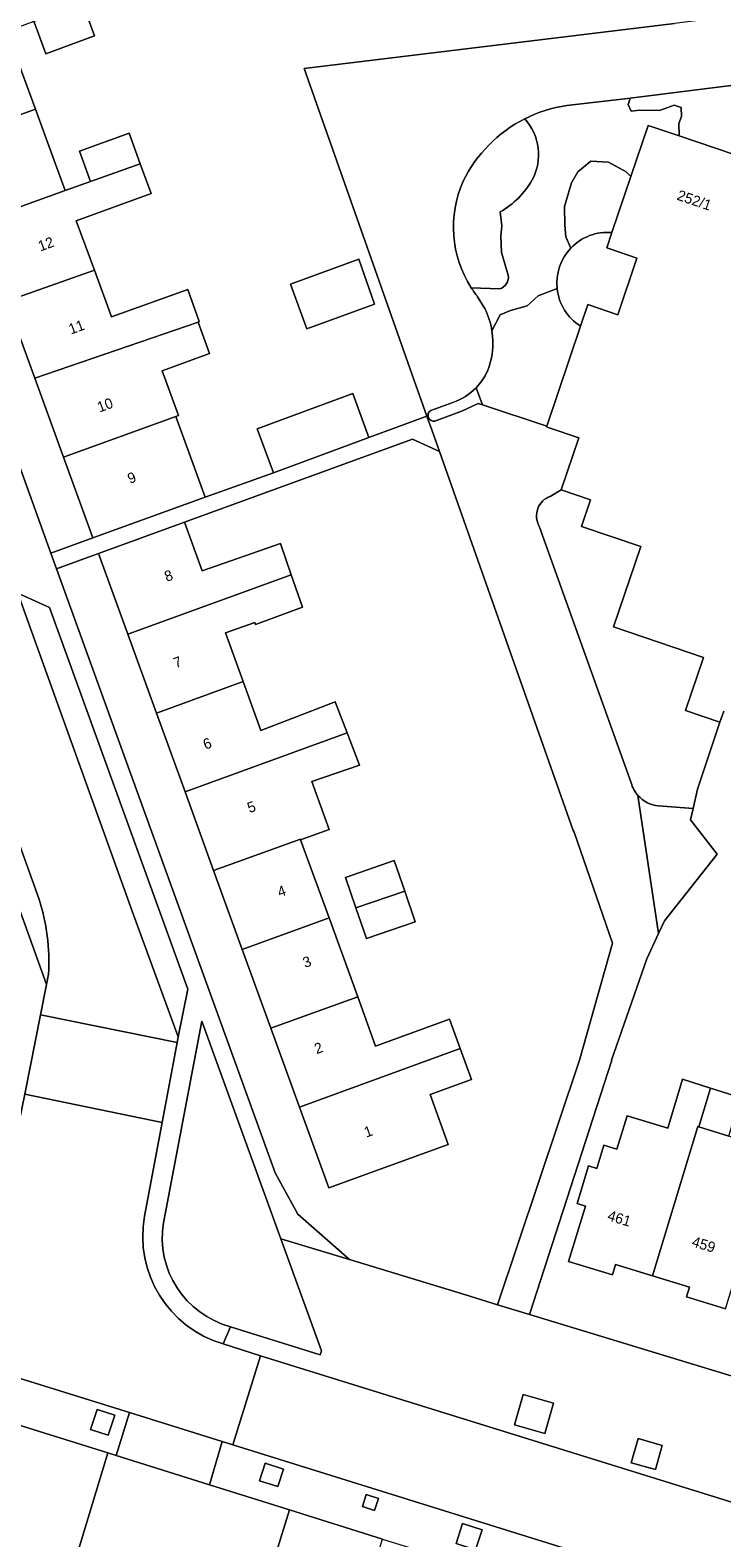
# Model space of a CAD drawing. Header units: metres. Extents: x 151448 to 154749, y 463108 to 465296.
# Tile 47 of 256: x 152593 to 152643, y 463466 to 463574. Entities that reach past the tile are written whole.
import ezdxf
from ezdxf.enums import TextEntityAlignment as Align

# ---------------------------------------------------------------- set-up
doc = ezdxf.new("R2010")
doc.units = ezdxf.units.M
for name, color, linetype, lineweight in [('B-PV-GR-BEPLANTING_CULTUUR_HEESTERS-GV', 253, 'Continuous', 9), ('B-PV-GR-GROENVOORZIENING-GV', 253, 'Continuous', 9), ('B-PV-IE-TERREINAFSCHEIDING_KUNSTMATIG_HEKWERK-G', 253, 'Continuous', 9), ('B-PV-OG-BEBOUWING-GV', 1, 'Continuous', 9), ('B-PV-OG-BEBOUWING-T18', 2, 'Continuous', 9), ('B-PV-OG-TERREIN_BEGROEID-GV', 253, 'Continuous', 9), ('B-PV-OG-TERREIN_ERF-GV', 253, 'Continuous', 9), ('B-PV-VH-GESLOTENVERHARDING_ASFALT-GV', 253, 'Continuous', 9), ('B-PV-VH-OPENVERHARDING_BETONSTRAATSTEEN-GV', 253, 'Continuous', 9), ('B-PV-VH-OPENVERHARDING_STRAATBAKSTEEN-GV', 253, 'Continuous', 9), ('B-PV-VH-OPENVERHARDING_TEGEL-GV', 253, 'Continuous', 9)]:
    doc.layers.add(name, color=color, linetype=linetype, lineweight=lineweight)
doc.styles.add('Drong', font='txt', dxfattribs={"height": 1.8})

msp = doc.modelspace()

# ---------------------------------------------------------------- linework, layer by layer
at = {"layer": 'B-PV-GR-BEPLANTING_CULTUUR_HEESTERS-GV', "flags": 128}
for points in [[(152645.681, 463570.078), (152636.203, 463568.878), (152636.045, 463568.433), (152636.258, 463567.962), (152636.867, 463568.026), (152638.299, 463568.008), (152639.334, 463568.386), (152639.833, 463568.211), (152639.87, 463567.565), (152639.685, 463567.075), (152639.691, 463566.189)], [(152639.691, 463566.189), (152646.322, 463563.938), (152647.585, 463567.639)]]:
    msp.add_lwpolyline(points, dxfattribs=at)
at = {"layer": 'B-PV-GR-GROENVOORZIENING-GV'}
for points in [[(152628.646, 463567.4, 0.1631319), (152624.244, 463562.938)], [(152629.182, 463563.034, 0.318858), (152628.646, 463567.4)], [(152624.244, 463562.938, 0.2528133), (152624.816, 463555.312)], [(152626.891, 463560.744, 0.136433), (152629.182, 463563.034)], [(152631.947, 463558.142, -0.2272483), (152634.889, 463559.262)], [(152626.844, 463555.225, 0.3827708), (152627.465, 463556.214)], [(152632.645, 463552.552, -0.2297727), (152630.964, 463555.254)], [(152626.301, 463552.228, -0.1363357), (152625.973, 463549.324)], [(152625.973, 463549.324, -0.0845566), (152625.166, 463548.147)]]:
    msp.add_lwpolyline(points, format="xyb", dxfattribs=at)
at = {"layer": 'B-PV-GR-GROENVOORZIENING-GV', "flags": 128}
for points in [[(152636.249, 463563.267), (152635.913, 463563.614), (152634.637, 463564.304), (152633.368, 463564.362), (152632.454, 463563.612), (152632.004, 463562.818), (152631.494, 463561.125), (152631.509, 463559.777), (152631.599, 463558.953), (152631.947, 463558.142)], [(152634.889, 463559.262), (152636.249, 463563.267)], [(152627.465, 463556.214), (152626.977, 463557.839), (152626.933, 463559.007), (152627.007, 463559.73), (152626.891, 463560.744)], [(152624.816, 463555.312), (152626.844, 463555.225)], [(152630.964, 463555.254), (152629.598, 463554.726), (152628.829, 463554.014), (152627.64, 463553.677), (152626.89, 463553.377), (152626.301, 463552.228)], [(152625.166, 463548.147), (152625.617, 463546.926), (152630.22, 463545.406), (152632.645, 463552.552)]]:
    msp.add_lwpolyline(points, dxfattribs=at)
for points in [[(152627.92, 463473.88), (152630.083, 463473.261), (152630.702, 463475.425), (152628.538, 463476.043)], [(152598.04, 463474.989), (152597.571, 463473.549), (152598.835, 463473.137), (152599.304, 463474.578)], [(152636.269, 463471.166), (152638, 463470.672), (152638.494, 463472.402), (152636.764, 463472.897)], [(152611.375, 463470.718), (152610.067, 463471.134), (152609.667, 463469.882), (152610.977, 463469.466)], [(152617.896, 463467.755), (152618.174, 463468.613), (152617.307, 463468.894), (152617.03, 463468.036)], [(152623.741, 463465.375), (152625.132, 463464.931), (152625.59, 463466.366), (152624.199, 463466.81)]]:
    msp.add_lwpolyline(points, close=True, dxfattribs=at)
at = {"layer": 'B-PV-IE-TERREINAFSCHEIDING_KUNSTMATIG_HEKWERK-G', "flags": 128}
msp.add_lwpolyline([(152598.802, 463471.866), (152589.133, 463440.02), (152602.416, 463427.973)], dxfattribs=at)
at = {"layer": 'B-PV-OG-BEBOUWING-GV', "flags": 128}
for points in [[(152593.668, 463573.941), (152594.364, 463572.056), (152597.85, 463573.353), (152597.164, 463575.224), (152597.088, 463575.432), (152597.067, 463575.488), (152597.008, 463575.646), (152593.513, 463574.362), (152593.526, 463574.327)], [(152593.616, 463568.089), (152591.622, 463573.529), (152591.577, 463573.651), (152585.386, 463571.377), (152587.392, 463565.859)], [(152594.958, 463564.429), (152593.616, 463568.089), (152587.392, 463565.859), (152589.514, 463560.02), (152595.753, 463562.261)], [(152597.56, 463562.91), (152601.108, 463564.184), (152600.321, 463566.373), (152596.772, 463565.086)], [(152597.842, 463556.575), (152596.548, 463560.1), (152601.905, 463562.066), (152601.108, 463564.184), (152597.56, 463562.91), (152595.753, 463562.261), (152589.514, 463560.02), (152591.58, 463554.335)], [(152605.259, 463552.853), (152605.352, 463552.885), (152604.54, 463555.172), (152599.071, 463553.23), (152597.842, 463556.575), (152591.58, 463554.335), (152593.582, 463548.826)], [(152617.898, 463554.141), (152616.783, 463557.349), (152611.879, 463555.559), (152613.044, 463552.368)], [(152593.582, 463548.826), (152595.639, 463543.166), (152603.673, 463546.086), (152603.861, 463546.155), (152602.694, 463549.357), (152606.08, 463550.591), (152605.259, 463552.853)], [(152610.663, 463542.063), (152617.496, 463544.583), (152616.33, 463547.742), (152609.497, 463545.193)], [(152605.774, 463540.322), (152603.673, 463546.086), (152595.639, 463543.166), (152597.737, 463537.392)], [(152600.239, 463530.496), (152611.936, 463534.746), (152611.157, 463536.991), (152605.56, 463535.039), (152604.301, 463538.509), (152598.143, 463536.276)], [(152608.49, 463527.108), (152607.222, 463530.596), (152609.322, 463531.333), (152609.377, 463531.198), (152612.742, 463532.423), (152611.936, 463534.746), (152600.239, 463530.496), (152602.285, 463524.854)], [(152615.931, 463523.425), (152615.074, 463525.645), (152609.766, 463523.594), (152608.49, 463527.108), (152602.285, 463524.854), (152604.332, 463519.211)], [(152613.413, 463519.945), (152616.821, 463521.124), (152615.931, 463523.425), (152604.332, 463519.211), (152606.378, 463513.568), (152612.589, 463515.824), (152612.603, 463515.784), (152614.649, 463516.524)], [(152614.638, 463510.183), (152612.603, 463515.784), (152612.589, 463515.824), (152606.378, 463513.568), (152608.424, 463507.926)], [(152616.568, 463510.894), (152620.058, 463512.094), (152619.305, 463514.283), (152615.816, 463513.081)], [(152620.058, 463512.094), (152616.568, 463510.894), (152617.321, 463508.706), (152620.811, 463509.904)], [(152616.688, 463504.541), (152614.638, 463510.183), (152608.424, 463507.926), (152610.471, 463502.283)], [(152624.028, 463500.821), (152623.262, 463502.928), (152617.972, 463501.007), (152616.688, 463504.541), (152610.471, 463502.283), (152612.517, 463496.639)], [(152624.028, 463500.821), (152612.517, 463496.639), (152614.614, 463490.858), (152623.165, 463493.964), (152621.866, 463497.54), (152624.829, 463498.616)], [(152641.1, 463495.23), (152641.95, 463497.994), (152639.948, 463498.629), (152638.889, 463495.136), (152635.975, 463496.019), (152635.247, 463493.62), (152634.317, 463493.902), (152633.815, 463492.246), (152633.222, 463492.426), (152632.404, 463489.73), (152632.998, 463489.55), (152631.79, 463485.567), (152634.923, 463484.616), (152635.146, 463485.353), (152637.791, 463484.551), (152641.035, 463495.25)], [(152643.253, 463494.564), (152644.078, 463497.319), (152641.95, 463497.994), (152641.1, 463495.23)], [(152645.179, 463489.536), (152646.427, 463493.583), (152643.253, 463494.564), (152641.1, 463495.23), (152641.035, 463495.25), (152637.791, 463484.551), (152640.435, 463483.749), (152640.22, 463483.039), (152643.03, 463482.188), (152645.251, 463489.514)]]:
    msp.add_lwpolyline(points, close=True, dxfattribs=at)
msp.add_lwpolyline([(152646.322, 463563.938), (152639.691, 463566.189), (152637.707, 463566.863), (152637.494, 463566.935), (152636.249, 463563.267), (152634.889, 463559.262), (152634.515, 463558.162), (152634.728, 463558.09), (152636.679, 463557.428), (152635.328, 463553.448), (152635.303, 463553.375), (152633.17, 463554.099), (152632.645, 463552.552), (152630.22, 463545.406), (152630.195, 463545.335), (152630.405, 463545.264), (152632.511, 463544.55), (152631.252, 463540.842), (152633.35, 463540.13), (152632.702, 463538.221), (152636.964, 463536.774), (152635.011, 463531.021), (152641.445, 463528.837), (152640.156, 463525.039), (152642.603, 463524.208), (152642.909, 463524.979)], dxfattribs=at)
at = {"layer": 'B-PV-OG-TERREIN_BEGROEID-GV'}
for points in [[(152631.661, 463568.359, 0.0811714), (152628.646, 463567.4)], [(152628.646, 463567.4, -0.318858), (152629.182, 463563.034)], [(152629.182, 463563.034, -0.136433), (152626.891, 463560.744)], [(152630.964, 463555.254, -0.2192402), (152631.947, 463558.142)], [(152627.465, 463556.214, -0.3827708), (152626.844, 463555.225)], [(152624.816, 463555.312, 0.0241682), (152625.277, 463554.666)], [(152625.789, 463553.816, -0.0765807), (152626.301, 463552.228)], [(152594.56, 463506.155, 0.0953904), (152593.854, 463511.578)], [(152602.78, 463488.34, 0.384162), (152607.591, 463480.908)]]:
    msp.add_lwpolyline(points, format="xyb", dxfattribs=at)
at = {"layer": 'B-PV-OG-TERREIN_BEGROEID-GV', "flags": 128}
for points in [[(152637.707, 463566.863), (152639.691, 463566.189), (152639.685, 463567.075), (152639.87, 463567.565), (152639.833, 463568.211), (152639.334, 463568.386), (152638.299, 463568.008), (152636.867, 463568.026), (152636.258, 463567.962), (152636.045, 463568.433), (152636.203, 463568.878), (152635.589, 463568.8), (152631.661, 463568.359)], [(152631.947, 463558.142), (152631.599, 463558.953), (152631.509, 463559.777), (152631.494, 463561.125), (152632.004, 463562.818), (152632.454, 463563.612), (152633.368, 463564.362), (152634.637, 463564.304), (152635.913, 463563.614), (152636.249, 463563.267), (152637.494, 463566.935), (152637.707, 463566.863)], [(152626.891, 463560.744), (152627.007, 463559.73), (152626.933, 463559.007), (152626.977, 463557.839), (152627.465, 463556.214)], [(152626.844, 463555.225), (152624.816, 463555.312)], [(152625.277, 463554.666), (152625.789, 463553.816)], [(152626.301, 463552.228), (152626.89, 463553.377), (152627.64, 463553.677), (152628.829, 463554.014), (152629.598, 463554.726), (152630.964, 463555.254)], [(152593.854, 463511.578), (152586.819, 463531.137), (152585.38, 463530.54), (152594.411, 463505.403), (152594.56, 463506.155)], [(152607.591, 463480.908), (152614.008, 463478.902), (152614.098, 463479.188), (152611.184, 463487.212), (152605.53, 463502.788), (152602.78, 463488.34)]]:
    msp.add_lwpolyline(points, dxfattribs=at)
msp.add_lwpolyline([(152598.802, 463471.866), (152589.133, 463440.02), (152602.416, 463427.973), (152605.553, 463438.303), (152596.935, 463440.913), (152602.797, 463460.266), (152610.773, 463457.849), (152611.676, 463460.831), (152609.817, 463461.394), (152611.801, 463467.794), (152606.084, 463469.585), (152599.401, 463471.678)], close=True, dxfattribs=at)
at = {"layer": 'B-PV-OG-TERREIN_ERF-GV', "flags": 128}
for points in [[(152575.282, 463590.375), (152594.723, 463536.293), (152597.737, 463537.392), (152595.639, 463543.166), (152593.582, 463548.826), (152591.58, 463554.335)], [(152592.635, 463580.395), (152593.856, 463577.112), (152596.146, 463577.964), (152598.859, 463578.973), (152599.801, 463576.441), (152597.088, 463575.432), (152597.164, 463575.224), (152597.85, 463573.353), (152594.364, 463572.056), (152593.668, 463573.941), (152593.526, 463574.327), (152593.513, 463574.362), (152591.577, 463573.651)], [(152591.622, 463573.529), (152593.616, 463568.089), (152594.958, 463564.429), (152595.753, 463562.261), (152597.56, 463562.91), (152596.772, 463565.086), (152600.321, 463566.373), (152601.108, 463564.184), (152601.905, 463562.066), (152596.548, 463560.1), (152597.842, 463556.575), (152599.071, 463553.23), (152604.54, 463555.172), (152605.352, 463552.885), (152605.259, 463552.853), (152606.08, 463550.591), (152602.694, 463549.357), (152603.861, 463546.155), (152603.673, 463546.086), (152605.774, 463540.322), (152610.663, 463542.063), (152609.497, 463545.193), (152616.33, 463547.742), (152617.496, 463544.583), (152621.64, 463546.111), (152620.706, 463548.735), (152612.858, 463571.003), (152639.363, 463574.235)], [(152633.17, 463554.099), (152635.303, 463553.375), (152635.328, 463553.448), (152636.679, 463557.428), (152634.728, 463558.09), (152634.515, 463558.162), (152634.889, 463559.262)], [(152632.645, 463552.552), (152633.17, 463554.099)], [(152642.909, 463524.979), (152642.603, 463524.208), (152641.003, 463519.389), (152640.693, 463518.023), (152640.509, 463517.213), (152642.427, 463514.753), (152638.643, 463509.97), (152638.219, 463509.062), (152637.377, 463507.255), (152634.862, 463500), (152634.88, 463500), (152628.983, 463481.778), (152663.41, 463471.311)], [(152643.03, 463482.188), (152640.22, 463483.039), (152640.435, 463483.749), (152637.791, 463484.551), (152635.146, 463485.353), (152634.923, 463484.616), (152631.79, 463485.567), (152632.998, 463489.55), (152632.404, 463489.73), (152633.222, 463492.426), (152633.815, 463492.246), (152634.317, 463493.902), (152635.247, 463493.62), (152635.975, 463496.019), (152638.889, 463495.136), (152639.948, 463498.629), (152641.95, 463497.994), (152644.078, 463497.319)]]:
    msp.add_lwpolyline(points, dxfattribs=at)
at = {"layer": 'B-PV-OG-TERREIN_ERF-GV'}
for points in [[(152634.889, 463559.262, 0.2272483), (152631.947, 463558.142)], [(152631.947, 463558.142, 0.2192402), (152630.964, 463555.254)], [(152630.964, 463555.254, 0.2297727), (152632.645, 463552.552)]]:
    msp.add_lwpolyline(points, format="xyb", dxfattribs=at)
at = {"layer": 'B-PV-OG-TERREIN_ERF-GV', "flags": 128}
for points in [[(152617.898, 463554.141), (152613.044, 463552.368), (152611.879, 463555.559), (152616.783, 463557.349)], [(152626.694, 463482.474), (152632.561, 463500), (152634.933, 463508.376), (152632.181, 463516.324), (152632.192, 463516.328), (152632.11, 463516.44), (152622.542, 463543.582), (152620.622, 463544.475), (152604.301, 463538.509), (152605.56, 463535.039), (152611.157, 463536.991), (152611.936, 463534.746), (152612.742, 463532.423), (152609.377, 463531.198), (152609.322, 463531.333), (152607.222, 463530.596), (152608.49, 463527.108), (152609.766, 463523.594), (152615.074, 463525.645), (152615.931, 463523.425), (152616.821, 463521.124), (152613.413, 463519.945), (152614.649, 463516.524), (152612.603, 463515.784), (152614.638, 463510.183), (152616.688, 463504.541), (152617.972, 463501.007), (152623.262, 463502.928), (152624.028, 463500.821), (152624.829, 463498.616), (152621.866, 463497.54), (152623.165, 463493.964), (152614.614, 463490.858), (152612.517, 463496.639), (152610.471, 463502.283), (152608.424, 463507.926), (152606.378, 463513.568), (152604.332, 463519.211), (152602.285, 463524.854), (152600.239, 463530.496), (152598.143, 463536.276), (152595.122, 463535.181), (152610.776, 463491.928), (152612.393, 463488.964), (152616.093, 463485.718), (152624.343, 463483.206)], [(152617.321, 463508.706), (152616.568, 463510.894), (152615.816, 463513.081), (152619.305, 463514.283), (152620.058, 463512.094), (152620.811, 463509.904)], [(152635.235, 463389.746), (152640.29, 463385.24), (152671.723, 463366.436), (152671.973, 463366.401), (152710.335, 463331.544), (152722.497, 463371.536), (152635.551, 463397.971), (152631.119, 463401.958), (152628.532, 463404.286), (152612.669, 463418.673), (152602.416, 463427.973), (152589.133, 463440.02), (152598.802, 463471.866), (152581.741, 463477.21), (152581.619, 463476.819), (152581.052, 463476.995), (152578.648, 463469.115), (152575.165, 463458.033), (152572.546, 463448.933), (152571.829, 463446.263)]]:
    msp.add_lwpolyline(points, close=True, dxfattribs=at)
at = {"layer": 'B-PV-VH-GESLOTENVERHARDING_ASFALT-GV', "flags": 128}
for points in [[(152551.982, 463635.949), (152554.202, 463628.252), (152554.206, 463628.238), (152555.033, 463625.412), (152558.723, 463612.764), (152559.471, 463610.202), (152561.754, 463602.377), (152564.001, 463594.697), (152566.692, 463587.122), (152567.447, 463584.996), (152567.701, 463584.294), (152572.772, 463570.251), (152575.489, 463562.68), (152584.07, 463538.762), (152584.1, 463538.677), (152586.819, 463531.137), (152593.854, 463511.578)], [(152594.56, 463506.155), (152594.411, 463505.403), (152593.981, 463503.241), (152603.773, 463501.251), (152603.846, 463501.664), (152600.539, 463510.662), (152592.37, 463533.426)]]:
    msp.add_lwpolyline(points, dxfattribs=at)
at = {"layer": 'B-PV-VH-GESLOTENVERHARDING_ASFALT-GV'}
msp.add_lwpolyline([(152593.854, 463511.578, -0.0953904), (152594.56, 463506.155)], format="xyb", dxfattribs=at)
at = {"layer": 'B-PV-VH-OPENVERHARDING_BETONSTRAATSTEEN-GV', "flags": 128}
for points in [[(152681.876, 463580.815), (152681.819, 463581.296), (152682.013, 463581.321), (152682.017, 463581.338), (152681.816, 463582.551), (152681.514, 463584.919), (152677.127, 463584.4), (152677.171, 463584.06), (152672.64, 463578.387), (152646.192, 463575.093), (152643.357, 463574.74), (152639.363, 463574.235), (152612.858, 463571.003), (152620.706, 463548.735), (152621.64, 463546.111), (152621.69, 463545.971), (152621.762, 463545.998)], [(152631.661, 463568.359), (152635.589, 463568.8), (152636.203, 463568.878), (152645.681, 463570.078), (152653.583, 463571.109), (152653.675, 463570.366), (152675.795, 463572.967), (152675.863, 463572.387), (152675.97, 463572.524), (152678.847, 463576.226), (152680.93, 463578.905), (152681.18, 463579.228), (152681.876, 463580.815)], [(152625.789, 463553.816), (152625.277, 463554.666)], [(152622.201, 463545.752), (152624.202, 463546.489), (152625.306, 463547.028), (152625.617, 463546.926), (152625.166, 463548.147)], [(152623.502, 463547.089), (152621.917, 463546.524)], [(152621.917, 463546.524), (152623.502, 463547.089)], [(152630.464, 463540.369), (152631.252, 463540.842), (152632.511, 463544.55), (152630.405, 463545.264), (152630.195, 463545.335), (152630.22, 463545.406), (152625.617, 463546.926), (152625.306, 463547.028), (152624.202, 463546.489), (152622.201, 463545.752)], [(152621.762, 463545.998), (152621.69, 463545.971), (152621.988, 463545.135), (152622.542, 463543.582), (152632.11, 463516.44), (152632.192, 463516.328), (152632.181, 463516.324), (152634.933, 463508.376), (152632.561, 463500), (152626.694, 463482.474), (152628.983, 463481.778), (152634.88, 463500), (152634.862, 463500), (152637.377, 463507.255), (152638.219, 463509.062)], [(152636.266, 463519.848), (152629.69, 463538.241)], [(152638.219, 463509.062), (152636.751, 463518.945)], [(152636.751, 463518.945), (152638.219, 463509.062), (152638.643, 463509.97), (152642.427, 463514.753), (152640.509, 463517.213), (152640.693, 463518.023)], [(152640.693, 463518.023), (152638.222, 463518.206)], [(152601.434, 463488.814), (152602.691, 463495.52), (152592.855, 463497.556), (152592.287, 463494.775)], [(152581.161, 463488.149), (152577.783, 463489.14), (152575.711, 463482.436), (152600.352, 463474.759), (152606.979, 463472.695), (152607.751, 463472.455), (152609.738, 463478.82), (152607.056, 463479.679)], [(152659.357, 463463.572), (152645.009, 463467.866), (152609.738, 463478.82), (152607.751, 463472.455), (152632.849, 463464.616)]]:
    msp.add_lwpolyline(points, dxfattribs=at)
at = {"layer": 'B-PV-VH-OPENVERHARDING_BETONSTRAATSTEEN-GV'}
for points in [[(152628.646, 463567.4, -0.0811714), (152631.661, 463568.359)], [(152624.244, 463562.938, -0.1631319), (152628.646, 463567.4)], [(152624.816, 463555.312, -0.2528133), (152624.244, 463562.938)], [(152625.277, 463554.666, -0.0241682), (152624.816, 463555.312)], [(152626.301, 463552.228, 0.0765807), (152625.789, 463553.816)], [(152625.973, 463549.324, 0.1363357), (152626.301, 463552.228)], [(152625.166, 463548.147, 0.0845566), (152625.973, 463549.324)], [(152625.166, 463548.147, -0.1176197), (152623.502, 463547.089)], [(152623.502, 463547.089, 0.1176197), (152625.166, 463548.147)], [(152621.917, 463546.524, 0.3710001), (152621.762, 463545.998)], [(152621.762, 463545.998, -0.3710001), (152621.917, 463546.524)], [(152621.762, 463545.998, 0.328317), (152622.201, 463545.752)], [(152622.201, 463545.752, -0.328317), (152621.762, 463545.998)], [(152629.69, 463538.241, -0.4688349), (152630.464, 463540.369)], [(152636.751, 463518.945, -0.1182772), (152636.266, 463519.848)], [(152638.222, 463518.206, -0.1936972), (152636.751, 463518.945)], [(152607.056, 463479.679, -0.3834714), (152601.434, 463488.814)]]:
    msp.add_lwpolyline(points, format="xyb", dxfattribs=at)
at = {"layer": 'B-PV-VH-OPENVERHARDING_BETONSTRAATSTEEN-GV', "flags": 128}
for points in [[(152603.846, 463501.664), (152604.528, 463505.085), (152594.632, 463532.404), (152592.37, 463533.426), (152600.539, 463510.662)], [(152593.981, 463503.241), (152592.855, 463497.556), (152602.691, 463495.52), (152603.773, 463501.251)], [(152599.401, 463471.678), (152606.084, 463469.585), (152606.979, 463472.695), (152600.352, 463474.759)]]:
    msp.add_lwpolyline(points, close=True, dxfattribs=at)
at = {"layer": 'B-PV-VH-OPENVERHARDING_STRAATBAKSTEEN-GV', "flags": 128}
msp.add_lwpolyline([(152592.287, 463494.775), (152592.855, 463497.556), (152593.981, 463503.241), (152594.411, 463505.403), (152585.38, 463530.54), (152586.819, 463531.137), (152583.276, 463531.897), (152584.021, 463529.82)], dxfattribs=at)
msp.add_lwpolyline([(152611.676, 463460.831), (152614.615, 463459.941), (152613.711, 463456.959), (152614.87, 463456.608), (152616.134, 463460.618), (152616.796, 463460.409), (152618.466, 463465.706), (152611.801, 463467.794), (152609.817, 463461.394)], close=True, dxfattribs=at)
at = {"layer": 'B-PV-VH-OPENVERHARDING_TEGEL-GV', "flags": 128}
for points in [[(152602.78, 463488.34), (152605.53, 463502.788), (152611.184, 463487.212), (152616.093, 463485.718), (152612.393, 463488.964), (152610.776, 463491.928), (152595.122, 463535.181), (152594.723, 463536.293), (152575.282, 463590.375), (152575.211, 463590.572), (152575.193, 463590.562), (152574.668, 463592.24), (152573.645, 463595.497)], [(152638.222, 463518.206), (152640.693, 463518.023), (152641.003, 463519.389), (152642.603, 463524.208), (152640.156, 463525.039), (152641.445, 463528.837), (152635.011, 463531.021), (152636.964, 463536.774), (152632.702, 463538.221), (152633.35, 463540.13), (152631.252, 463540.842), (152630.464, 463540.369)], [(152629.69, 463538.241), (152636.266, 463519.848)], [(152591.508, 463535.791), (152592.37, 463533.426), (152594.632, 463532.404), (152604.528, 463505.085), (152603.846, 463501.664), (152603.773, 463501.251), (152602.691, 463495.52), (152601.434, 463488.814)], [(152607.056, 463479.679), (152607.591, 463480.908)]]:
    msp.add_lwpolyline(points, dxfattribs=at)
for points in [[(152617.496, 463544.583), (152610.663, 463542.063), (152605.774, 463540.322), (152597.737, 463537.392), (152594.723, 463536.293), (152595.122, 463535.181), (152598.143, 463536.276), (152604.301, 463538.509), (152620.622, 463544.475), (152622.542, 463543.582), (152621.988, 463545.135), (152621.69, 463545.971), (152621.64, 463546.111)], [(152503.622, 463502.46), (152503.296, 463501.28), (152504.208, 463501.013), (152507.732, 463500), (152521.789, 463495.516), (152538.462, 463490.199), (152545.74, 463487.944), (152555.527, 463484.912), (152581.052, 463476.995), (152581.619, 463476.819), (152581.741, 463477.21), (152598.802, 463471.866), (152599.401, 463471.678), (152600.352, 463474.759), (152575.711, 463482.436), (152567.69, 463484.951), (152510.239, 463502.787), (152504.248, 463504.618), (152503.703, 463502.751)], [(152663.535, 463471.272), (152663.41, 463471.311), (152628.983, 463481.778), (152626.694, 463482.474), (152624.343, 463483.206), (152616.093, 463485.718), (152611.184, 463487.212), (152614.098, 463479.188), (152614.008, 463478.902), (152607.591, 463480.908), (152607.056, 463479.679), (152609.738, 463478.82), (152645.009, 463467.866), (152659.357, 463463.572), (152668.624, 463460.764), (152668.746, 463461.17), (152674.618, 463467.859), (152673.508, 463468.197), (152671.903, 463468.684)], [(152627.92, 463473.88), (152628.538, 463476.043), (152630.702, 463475.425), (152630.083, 463473.261)], [(152598.04, 463474.989), (152599.304, 463474.578), (152598.835, 463473.137), (152597.571, 463473.549)], [(152618.466, 463465.706), (152628.215, 463462.693), (152631.878, 463461.561), (152632.849, 463464.616), (152607.751, 463472.455), (152606.979, 463472.695), (152606.084, 463469.585), (152611.801, 463467.794)], [(152636.269, 463471.166), (152636.764, 463472.897), (152638.494, 463472.402), (152638, 463470.672)], [(152611.375, 463470.718), (152610.977, 463469.466), (152609.667, 463469.882), (152610.067, 463471.134)], [(152617.896, 463467.755), (152617.03, 463468.036), (152617.307, 463468.894), (152618.174, 463468.613)], [(152623.741, 463465.375), (152624.199, 463466.81), (152625.59, 463466.366), (152625.132, 463464.931)]]:
    msp.add_lwpolyline(points, close=True, dxfattribs=at)
at = {"layer": 'B-PV-VH-OPENVERHARDING_TEGEL-GV'}
for points in [[(152630.464, 463540.369, 0.4688349), (152629.69, 463538.241)], [(152636.266, 463519.848, 0.1182772), (152636.751, 463518.945)], [(152636.751, 463518.945, 0.1936972), (152638.222, 463518.206)], [(152601.434, 463488.814, 0.3834714), (152607.056, 463479.679)], [(152607.591, 463480.908, -0.384162), (152602.78, 463488.34)]]:
    msp.add_lwpolyline(points, format="xyb", dxfattribs=at)

# ---------------------------------------------------------------- texts
at = {"layer": 'B-PV-OG-BEBOUWING-T18', "style": 'Drong'}
for s, rotation, p in [('252/1', 341.3, (152640.798, 463561.589)), ('12', 20.2, (152594.369, 463558.445)), ('11', 20.2, (152596.554, 463552.494)), ('10', 20.2, (152598.603, 463546.912)), ('9', 20.2, (152600.515, 463541.704)), ('8', 19.7, (152603.153, 463534.687)), ('7', 20.1, (152603.797, 463528.496)), ('6', 20.1, (152605.923, 463522.671)), ('5', 19.7, (152609.084, 463518.123)), ('4', 19.7, (152611.241, 463512.099)), ('3', 19.7, (152613.053, 463507.038)), ('2', 20.1, (152613.882, 463500.871)), ('1', 20, (152617.44, 463494.895)), ('461', 342.9, (152635.423, 463488.665)), ('459', 342.9, (152641.461, 463486.797))]:
    msp.add_text(s, height=0.75, rotation=rotation, dxfattribs=at).set_placement(p, align=Align.MIDDLE)

doc.saveas('drawing.dxf')
